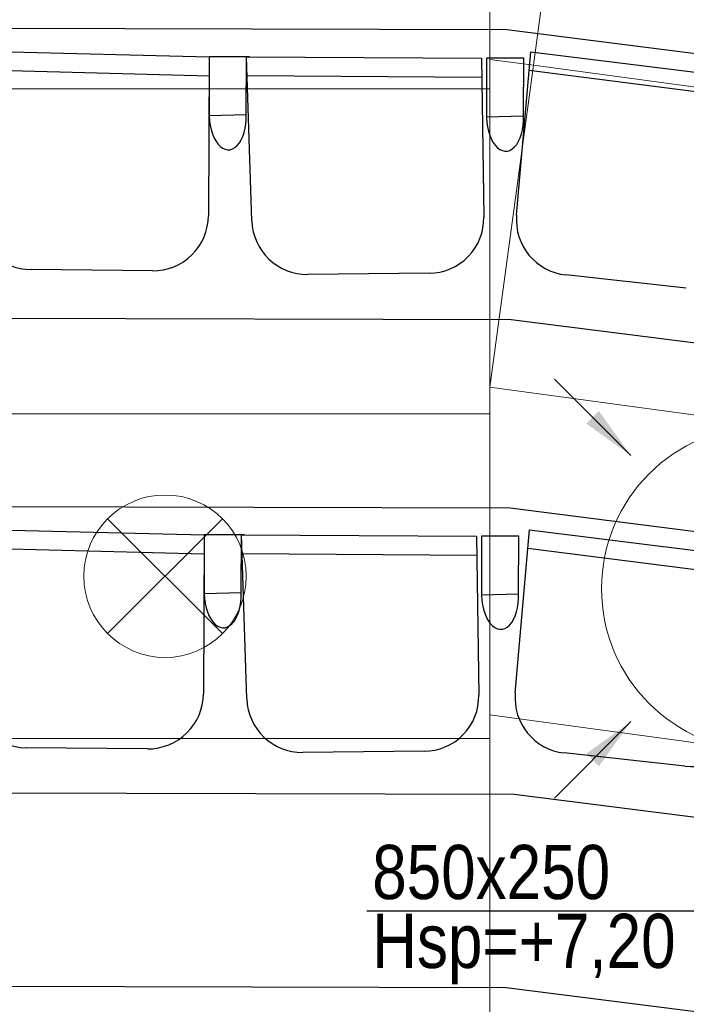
# Model space of a CAD drawing. Header units: millimetres. Extents: x -32221 to 212500, y 31663 to 93766.
# Tile 74 of 256: x 21954 to 23186, y 42304 to 44123. Entities that reach past the tile are written whole.
import ezdxf

# ---------------------------------------------------------------- set-up
doc = ezdxf.new("R2010")
doc.units = ezdxf.units.MM
for name, color, linetype in [('FLUID-N', 7, 'Continuous'), ('FLUID-W-100-ARRGR', 7, 'Continuous'), ('Sciany', 250, 'Continuous'), ('Wyposazenie', 250, 'Continuous')]:
    doc.layers.add(name, color=color, linetype=linetype)
for name, color, linetype, lineweight in [('kasetony', 42, 'Continuous', 5), ('lampy', 30, 'Continuous', 9), ('Wywiewniki', 1, 'Continuous', 20)]:
    doc.layers.add(name, color=color, linetype=linetype, lineweight=lineweight)
doc.styles.add('FDBES', font='simplex.shx')
doc.styles.get("Standard").update_dxf_attribs({"font": 'ARIALN.TTF'})
doc.dimstyles.new('FDBES', dxfattribs={"dimscale": 50, "dimtxt": 4, "dimasz": 2.5, "dimexe": 0.8, "dimexo": 2, "dimgap": 1, "dimtad": 1, "dimdsep": 46, "dimtxsty": 'FDBES', "dimcen": 2.5, "dimclrd": 4, "dimclre": 5, "dimadec": 0, "dimazin": 0, "dimtfac": 1, "dimtmove": 0, "dimatfit": 3, "dimfxl": 1, "dimarcsym": 0})

# ---------------------------------------------------------------- blocks, each defined once
blk = doc.blocks.new('*U4410')
at = {"color": 0}
blk.add_leader([(0, 0), (-141.4, 141.4)], dimstyle='FDBES', override={"dimscale": 40, "dimclrd": 0}, dxfattribs=at)
blk = doc.blocks.new('*U4411')
at = {"color": 0}
blk.add_leader([(0, 0), (141.4, 141.4)], dimstyle='FDBES', override={"dimscale": 40, "dimclrd": 0}, dxfattribs=at)

msp = doc.modelspace()

# ---------------------------------------------------------------- linework, layer by layer
at = {"layer": 'FLUID-N'}
msp.add_line((23291.977, 42476.422, 7327.5), (22595.824, 42476.422, 7327.5), dxfattribs=at)
at = {"layer": 'kasetony'}
for p, q in [((22903.378, 44038.726), (22983.819, 44633.309)), ((22983.819, 44633.309), (22903.378, 44038.726)), ((22822.937, 43994.948), (22822.937, 44594.948)), ((22903.378, 44038.726), (22822.937, 44049.609)), ((22822.937, 43444.143), (22903.378, 44038.726)), ((22903.378, 44038.726), (22822.937, 43444.143)), ((24092.544, 43877.844), (22903.378, 44038.726)), ((22903.378, 44038.726), (24092.544, 43877.844)), ((24092.544, 43877.844), (22903.378, 44038.726)), ((21622.937, 43994.948), (22822.937, 43994.948)), ((22822.937, 43994.948), (21622.937, 43994.948)), ((22822.937, 43394.948), (22822.937, 43994.948)), ((22822.937, 43444.143), (24012.104, 43283.261)), ((24012.104, 43283.261), (22822.937, 43444.143)), ((24012.104, 43283.261), (22822.937, 43444.143)), ((21622.937, 43394.948), (22822.937, 43394.948)), ((22822.937, 43394.948), (21622.937, 43394.948)), ((22822.937, 42794.948), (22822.937, 43394.948)), ((22822.937, 42838.677), (23931.663, 42688.678)), ((23931.663, 42688.678), (22822.937, 42838.677)), ((21622.937, 42794.948), (22822.937, 42794.948)), ((22822.937, 42794.948), (21622.937, 42794.948)), ((22822.937, 42194.948), (22822.937, 42794.948))]:
    msp.add_line(p, q, dxfattribs=at)
at = {"layer": 'lampy'}
for p, q in [((22116.871, 43201.014), (22329.003, 42988.882)), ((22329.003, 43201.014), (22116.871, 42988.882))]:
    msp.add_line(p, q, dxfattribs=at)
msp.add_circle((22222.937, 43094.948), 150, dxfattribs=at)
at = {"layer": 'Sciany'}
for p, q in [((22854.389, 44104.322), (16191.823, 44120.014)), ((26705.641, 43613.878), (22854.389, 44104.322)), ((22860.697, 43220.579), (16190.942, 43236.294)), ((26548.569, 42750.94), (22860.697, 43220.579)), ((22852.799, 42334.878), (16190.059, 42350.571)), ((26471.187, 41874.088), (22852.799, 42334.878))]:
    msp.add_line(p, q, dxfattribs=at)
at = {"layer": 'Wyposazenie'}
for p, q in [((21870.445, 44065.164), (22304.339, 44054.621)), ((22304.339, 44054.621), (22302.988, 43760.774)), ((22304.339, 44054.621), (22304.184, 43945.913)), ((22304.339, 44054.621), (22304.184, 43945.913)), ((22373.506, 44054.272), (22304.339, 44054.621)), ((22379.167, 44054.243), (22304.339, 44054.621)), ((22372.97, 43948.136), (22373.506, 44054.272)), ((22372.97, 43948.136), (22373.506, 44054.272)), ((22373.506, 44054.272), (22807.523, 44052.08)), ((22383.294, 43751.392), (22373.506, 44054.272)), ((22807.523, 44052.08), (22811.827, 43758.261)), ((22816.588, 44052.034), (22816.434, 43943.326)), ((22885.756, 44051.685), (22816.588, 44052.034)), ((22872.365, 43761.981), (22898.615, 44063.879)), ((22885.22, 43945.549), (22885.756, 44051.685)), ((22898.615, 44063.879), (23329.3, 44010.161)), ((21871.062, 44030.724), (22304.176, 44019.257)), ((22374.786, 44019.85), (22808.041, 44016.719)), ((22895.798, 44029.549), (23325.615, 43974.99)), ((22304.184, 43945.913), (22372.97, 43948.136)), ((22304.184, 43945.913), (22372.97, 43948.136)), ((22816.434, 43943.326), (22885.22, 43945.549)), ((22199.734, 43659.017), (21975.602, 43661.261)), ((22710.55, 43654.536), (22486.416, 43652.467)), ((23185.804, 43626.947), (22963.01, 43651.509)), ((22862.247, 43568.656), (17664.766, 43580.897)), ((25400.797, 43245.38), (22862.247, 43568.656)), ((21861.218, 43182.137), (22295.112, 43171.594)), ((22869.75, 42878.92), (22896, 43180.819)), ((22896, 43180.819), (23326.685, 43127.101)), ((22295.112, 43171.594), (22293.762, 42877.747)), ((22295.112, 43171.594), (22294.958, 43062.886)), ((22295.112, 43171.594), (22294.958, 43062.886)), ((22364.28, 43171.245), (22295.112, 43171.594)), ((22369.941, 43171.216), (22295.112, 43171.594)), ((22363.744, 43065.109), (22364.28, 43171.245)), ((22363.744, 43065.109), (22364.28, 43171.245)), ((22364.28, 43171.245), (22798.296, 43169.053)), ((22374.067, 42868.365), (22364.28, 43171.245)), ((22798.296, 43169.053), (22802.6, 42875.234)), ((22807.362, 43169.007), (22807.207, 43060.299)), ((22876.529, 43168.658), (22807.362, 43169.007)), ((22875.993, 43062.522), (22876.529, 43168.658)), ((21861.835, 43147.697), (22294.95, 43136.23)), ((22893.183, 43146.488), (23323.001, 43091.929)), ((22365.559, 43136.823), (22798.814, 43133.693)), ((22294.958, 43062.886), (22363.744, 43065.109)), ((22294.958, 43062.886), (22363.744, 43065.109)), ((22807.207, 43060.299), (22875.993, 43062.522)), ((22190.508, 42775.99), (21966.375, 42778.234)), ((22701.324, 42771.51), (22477.189, 42769.44)), ((23183.189, 42743.887), (22960.395, 42768.449)), ((22867.77, 42691.833), (17665.359, 42704.087)), ((24898.313, 42433.25), (22867.77, 42691.833))]:
    msp.add_line(p, q, dxfattribs=at)
for centre, start, end in [((21976.625, 43763.487), 180.748252, 269.42646), ((22200.758, 43761.244), 269.42646, 359.736681), ((22974.212, 43753.125), 175.030611, 263.708819), ((22485.472, 43754.694), 181.850846, 270.529054), ((22709.606, 43756.764), 270.529054, 0.839276), ((21967.398, 42880.46), 180.748252, 269.42646), ((22191.531, 42878.217), 269.42646, 359.736681), ((22700.38, 42873.737), 270.529054, 0.839276), ((22971.597, 42870.065), 175.030611, 263.708819), ((22476.245, 42871.667), 181.850846, 270.529054), ((23194.392, 42845.503), 263.708819, 354.01904)]:
    msp.add_arc(centre, 102.232, start, end, dxfattribs=at)
for centre in [(22338.577, 43947.024), (22338.577, 43947.024), (22850.827, 43944.437), (22329.351, 43063.998), (22329.351, 43063.998), (22841.6, 43061.411)]:
    msp.add_ellipse(centre, major_axis=(-2.082, 64.439), ratio=0.53373009, start_param=1.44454642, end_param=4.71238898, dxfattribs=at)
at = {"layer": 'Wywiewniki'}
msp.add_circle((23329.15, 43072.019), 300, dxfattribs=at)

# ---------------------------------------------------------------- block references
at = {"layer": 'FLUID-W-100-ARRGR', "rotation": 89.99999999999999}
for name, p in [('*U4411', (23083.439, 43317.729, 6603)), ('*U4410', (23083.439, 42826.308, 6603))]:
    msp.add_blockref(name, p, dxfattribs=at)

# ---------------------------------------------------------------- texts
at = {"layer": 'FLUID-N', "char_height": 100, "width": 565.80197, "attachment_point": 1}
for s, insert in [('850x250', (22605.613, 42598.579)), ('Hsp=+7,20', (22605.613, 42471.322))]:
    msp.add_mtext(s, dxfattribs=dict(at, insert=insert))

doc.saveas('drawing.dxf')
